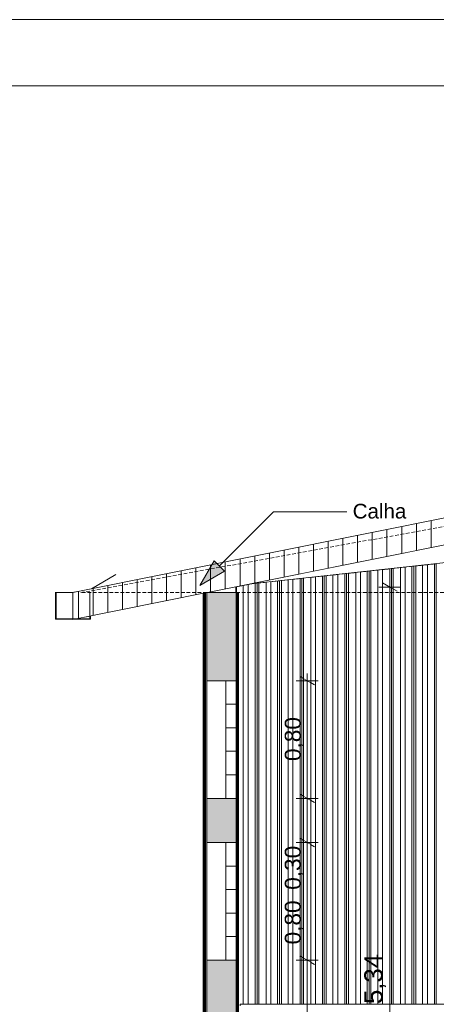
# Model space of a CAD drawing. Header units: millimetres. Extents: x 0 to 1917, y 0 to 847.
# Tile 130 of 230: x 685 to 741, y 713 to 847. Entities that reach past the tile are written whole.
import ezdxf

# ---------------------------------------------------------------- set-up
doc = ezdxf.new("R2010")
doc.units = ezdxf.units.MM
doc.header["$MEASUREMENT"] = 0
doc.set_wipeout_variables(frame=1)
doc.linetypes.add('ondina-_e7_HIDDENX2', pattern=[0.75, 0.5, -0.25])
doc.linetypes.add('Wipeout_Contour', pattern=[1000, 0, -1000])
for name, color, linetype in [('Cobertura.ARQ', 7, 'Continuous'), ('Cota.2D', 7, 'Continuous'), ('Eletrodoméstico & Mobiliário.ARQ', 7, 'Continuous'), ('Interior - Mobiliário', 7, 'Continuous'), ('Linha & Trama.2D', 7, 'Continuous'), ('Parede.ARQ', 7, 'Continuous'), ('Pilar.ARQ', 7, 'Continuous'), ('Rótulo.2D', 7, 'Continuous')]:
    doc.layers.add(name, color=color, linetype=linetype)
doc.styles.add('GENERATED_STYLE_1', font='arial.ttf')

msp = doc.modelspace()

# ---------------------------------------------------------------- linework, layer by layer
at = {"layer": 'Linha & Trama.2D', "color": 7, "linetype": 'Continuous', "lineweight": 0}
for p, q in [((1038.58, 846.97), (0, 846.97)), ((1101.33, 846.97), (35.14, 846.97)), ((35.14, 837.99), (1091.33, 837.99))]:
    msp.add_line(p, q, dxfattribs=at)

# ---------------------------------------------------------------- wipeouts: each hides what was drawn before it
at = {"color": 254, "linetype": 'Wipeout_Contour', "lineweight": 0, "ltscale": 4199.209014}
msp.add_wipeout([(741.19, 772.98), (741.19, 713.09), (741.43, 713.09), (741.43, 773)], dxfattribs=at).dxf.layer = 'Interior - Mobiliário'
at = {"color": 254, "linetype": 'Wipeout_Contour', "lineweight": 0, "ltscale": 4129.832599}
msp.add_wipeout([(689.67, 769.09), (689.67, 765.49), (691.97, 765.49), (691.97, 769.09)], dxfattribs=at).dxf.layer = 'Interior - Mobiliário'
at = {"color": 254, "linetype": 'Wipeout_Contour', "lineweight": 0, "ltscale": 4134.46949}
msp.add_wipeout([(714.18, 741.09), (714.18, 757.09), (710.18, 757.09), (710.18, 741.09)], dxfattribs=at).dxf.layer = 'Parede.ARQ'
at = {"color": 254, "linetype": 'Wipeout_Contour', "lineweight": 0, "ltscale": 4071.147073}
msp.add_wipeout([(710.18, 735.09), (710.18, 719.09), (714.18, 719.09), (714.18, 735.09)], dxfattribs=at).dxf.layer = 'Parede.ARQ'

# ---------------------------------------------------------------- next in the draw order: linework, layer by layer
at = {"layer": 'Interior - Mobiliário', "color": 102, "linetype": 'Continuous', "lineweight": 0}
for p, q in [((689.59, 769.13), (689.59, 765.45)), ((689.67, 765.49), (689.67, 769.09))]:
    msp.add_line(p, q, dxfattribs=at)
at = {"layer": 'Parede.ARQ', "color": 30, "linetype": 'Continuous', "lineweight": 0, "flags": 128}
for points in [[(712.78, 757.09), (712.78, 753.89), (712.78, 750.69), (712.78, 747.49), (712.78, 744.29), (712.78, 741.09)], [(712.78, 735.09), (712.78, 731.89), (712.78, 728.69), (712.78, 725.49), (712.78, 722.29), (712.78, 719.09)]]:
    msp.add_lwpolyline(points, dxfattribs=at)

# ---------------------------------------------------------------- next in the draw order: wipeouts: each hides what was drawn before it
at = {"color": 254, "linetype": 'Wipeout_Contour', "lineweight": 0, "ltscale": 4138.204462}
msp.add_wipeout([(691.88, 769.09), (691.97, 769.09), (691.97, 769.1), (692.29, 769.16)], dxfattribs=at).dxf.layer = 'Eletrodoméstico & Mobiliário.ARQ'
at = {"color": 254, "linetype": 'Wipeout_Contour', "lineweight": 0, "ltscale": 4197.381708}
msp.add_wipeout([(740.21, 772.87), (740.21, 713.09), (741.19, 713.09), (741.19, 772.98)], dxfattribs=at).dxf.layer = 'Interior - Mobiliário'
at = {"color": 254, "linetype": 'Wipeout_Contour', "lineweight": 0, "ltscale": 3098.553738}
msp.add_wipeout([(692.27, 765.49), (694.27, 765.49), (694.27, 765.89)], dxfattribs=at).dxf.layer = 'Interior - Mobiliário'
at = {"color": 254, "linetype": 'Wipeout_Contour', "lineweight": 0, "ltscale": 4031.332927}
msp.add_wipeout([(709.71, 660.09), (709.76, 660.09), (709.76, 768.98), (709.71, 768.97)], dxfattribs=at).dxf.layer = 'Pilar.ARQ'

# ---------------------------------------------------------------- next in the draw order: wipeouts: each hides what was drawn before it
at = {"color": 254, "linetype": 'Wipeout_Contour', "lineweight": 0, "ltscale": 4194.945767}
msp.add_wipeout([(740.21, 772.87), (739.56, 772.8), (739.56, 713.09), (740.21, 713.09)], dxfattribs=at).dxf.layer = 'Interior - Mobiliário'
at = {"color": 254, "linetype": 'Wipeout_Contour', "lineweight": 0, "ltscale": 4031.492403}
msp.add_wipeout([(709.76, 660.09), (709.81, 660.09), (709.81, 768.99), (709.76, 768.98)], dxfattribs=at).dxf.layer = 'Pilar.ARQ'

# ---------------------------------------------------------------- next in the draw order: wipeouts: each hides what was drawn before it
at = {"color": 254, "linetype": 'Wipeout_Contour', "lineweight": 0, "ltscale": 4192.614367}
msp.add_wipeout([(738.64, 713.09), (739.56, 713.09), (739.56, 772.8), (738.64, 772.7)], dxfattribs=at).dxf.layer = 'Interior - Mobiliário'
at = {"color": 254, "linetype": 'Wipeout_Contour', "lineweight": 0, "ltscale": 4032.441746}
msp.add_wipeout([(710, 660.09), (710.18, 660.09), (710.18, 769.07), (710, 769.03)], dxfattribs=at).dxf.layer = 'Pilar.ARQ'

# ---------------------------------------------------------------- next in the draw order: wipeouts: each hides what was drawn before it
at = {"color": 254, "linetype": 'Wipeout_Contour', "lineweight": 0, "ltscale": 4190.865924}
msp.add_wipeout([(738.38, 772.67), (738.38, 713.09), (738.64, 713.09), (738.64, 772.7)], dxfattribs=at).dxf.layer = 'Interior - Mobiliário'
at = {"color": 254, "linetype": 'Wipeout_Contour', "lineweight": 0, "ltscale": 4032.070252}
msp.add_wipeout([(709.94, 660.09), (710, 660.09), (710, 769.03), (709.94, 769.02)], dxfattribs=at).dxf.layer = 'Pilar.ARQ'

# ---------------------------------------------------------------- next in the draw order: wipeouts: each hides what was drawn before it
at = {"color": 254, "linetype": 'Wipeout_Contour', "lineweight": 0, "ltscale": 4190.091898}
msp.add_wipeout([(738.12, 772.64), (738.12, 713.09), (738.38, 713.09), (738.38, 772.67)], dxfattribs=at).dxf.layer = 'Interior - Mobiliário'
at = {"color": 254, "linetype": 'Wipeout_Contour', "lineweight": 0, "ltscale": 4031.94689}
msp.add_wipeout([(709.92, 660.09), (709.94, 660.09), (709.94, 769.02), (709.92, 769.02)], dxfattribs=at).dxf.layer = 'Pilar.ARQ'

# ---------------------------------------------------------------- next in the draw order: wipeouts: each hides what was drawn before it
at = {"color": 254, "linetype": 'Wipeout_Contour', "lineweight": 0, "ltscale": 4188.342332}
msp.add_wipeout([(737.21, 772.55), (737.21, 713.09), (738.12, 713.09), (738.12, 772.64)], dxfattribs=at).dxf.layer = 'Interior - Mobiliário'
at = {"color": 254, "linetype": 'Wipeout_Contour', "lineweight": 0, "ltscale": 4031.781269}
msp.add_wipeout([(709.84, 660.09), (709.92, 660.09), (709.92, 769.02), (709.84, 769)], dxfattribs=at).dxf.layer = 'Pilar.ARQ'

# ---------------------------------------------------------------- next in the draw order: wipeouts: each hides what was drawn before it
at = {"color": 254, "linetype": 'Wipeout_Contour', "lineweight": 0, "ltscale": 4186.014683}
msp.add_wipeout([(737.21, 772.55), (736.56, 772.48), (736.56, 713.09), (737.21, 713.09)], dxfattribs=at).dxf.layer = 'Interior - Mobiliário'
at = {"color": 254, "linetype": 'Wipeout_Contour', "lineweight": 0, "ltscale": 4031.615843}
msp.add_wipeout([(709.81, 660.09), (709.84, 660.09), (709.84, 769), (709.81, 768.99)], dxfattribs=at).dxf.layer = 'Pilar.ARQ'

# ---------------------------------------------------------------- next in the draw order: linework, layer by layer
at = {"layer": 'Parede.ARQ', "color": 7, "linetype": 'Continuous', "lineweight": 0}
for p, q in [((710.18, 741.09), (710.18, 757.09)), ((710.18, 741.09), (710.18, 735.09)), ((710.18, 719.09), (710.18, 735.09)), ((710.18, 719.09), (710.18, 663.09))]:
    msp.add_line(p, q, dxfattribs=at)

# ---------------------------------------------------------------- next in the draw order: wipeouts: each hides what was drawn before it
at = {"color": 254, "linetype": 'Wipeout_Contour', "lineweight": 0, "ltscale": 4183.583189}
msp.add_wipeout([(735.57, 772.37), (735.57, 713.09), (736.56, 713.09), (736.56, 772.48)], dxfattribs=at).dxf.layer = 'Interior - Mobiliário'

# ---------------------------------------------------------------- next in the draw order: wipeouts: each hides what was drawn before it
at = {"color": 254, "linetype": 'Wipeout_Contour', "lineweight": 0, "ltscale": 4181.763662}
msp.add_wipeout([(735.33, 713.09), (735.57, 713.09), (735.57, 772.37), (735.33, 772.34)], dxfattribs=at).dxf.layer = 'Interior - Mobiliário'

# ---------------------------------------------------------------- next in the draw order: wipeouts: each hides what was drawn before it
at = {"color": 254, "linetype": 'Wipeout_Contour', "lineweight": 0, "ltscale": 4181.050446}
msp.add_wipeout([(735.09, 772.32), (735.09, 713.09), (735.33, 713.09), (735.33, 772.34)], dxfattribs=at).dxf.layer = 'Interior - Mobiliário'

# ---------------------------------------------------------------- next in the draw order: wipeouts: each hides what was drawn before it
at = {"color": 254, "linetype": 'Wipeout_Contour', "lineweight": 0, "ltscale": 4179.229581}
msp.add_wipeout([(734.11, 772.21), (734.11, 713.09), (735.09, 713.09), (735.09, 772.32)], dxfattribs=at).dxf.layer = 'Interior - Mobiliário'

# ---------------------------------------------------------------- next in the draw order: wipeouts: each hides what was drawn before it
at = {"color": 254, "linetype": 'Wipeout_Contour', "lineweight": 0, "ltscale": 4176.802277}
msp.add_wipeout([(733.46, 772.14), (733.46, 713.09), (734.11, 713.09), (734.11, 772.21)], dxfattribs=at).dxf.layer = 'Interior - Mobiliário'

# ---------------------------------------------------------------- next in the draw order: wipeouts: each hides what was drawn before it
at = {"color": 254, "linetype": 'Wipeout_Contour', "lineweight": 0, "ltscale": 4174.479148}
msp.add_wipeout([(732.54, 713.09), (733.46, 713.09), (733.46, 772.14), (732.54, 772.04)], dxfattribs=at).dxf.layer = 'Interior - Mobiliário'

# ---------------------------------------------------------------- next in the draw order: wipeouts: each hides what was drawn before it
at = {"color": 254, "linetype": 'Wipeout_Contour', "lineweight": 0, "ltscale": 4172.736938}
msp.add_wipeout([(732.28, 772.01), (732.28, 713.09), (732.54, 713.09), (732.54, 772.04)], dxfattribs=at).dxf.layer = 'Interior - Mobiliário'

# ---------------------------------------------------------------- next in the draw order: wipeouts: each hides what was drawn before it
at = {"color": 254, "linetype": 'Wipeout_Contour', "lineweight": 0, "ltscale": 4171.965666}
msp.add_wipeout([(732.28, 772.01), (732.02, 771.98), (732.02, 713.09), (732.28, 713.09)], dxfattribs=at).dxf.layer = 'Interior - Mobiliário'

# ---------------------------------------------------------------- next in the draw order: wipeouts: each hides what was drawn before it
at = {"color": 254, "linetype": 'Wipeout_Contour', "lineweight": 0, "ltscale": 4170.222318}
msp.add_wipeout([(731.11, 713.09), (732.02, 713.09), (732.02, 771.98), (731.11, 771.88)], dxfattribs=at).dxf.layer = 'Interior - Mobiliário'

# ---------------------------------------------------------------- next in the draw order: wipeouts: each hides what was drawn before it
at = {"color": 254, "linetype": 'Wipeout_Contour', "lineweight": 0, "ltscale": 4167.902992}
msp.add_wipeout([(730.46, 713.09), (731.11, 713.09), (731.11, 771.88), (730.46, 771.81)], dxfattribs=at).dxf.layer = 'Interior - Mobiliário'

# ---------------------------------------------------------------- next in the draw order: wipeouts: each hides what was drawn before it
at = {"color": 254, "linetype": 'Wipeout_Contour', "lineweight": 0, "ltscale": 4165.480192}
msp.add_wipeout([(729.47, 713.09), (730.46, 713.09), (730.46, 771.81), (729.47, 771.71)], dxfattribs=at).dxf.layer = 'Interior - Mobiliário'

# ---------------------------------------------------------------- next in the draw order: wipeouts: each hides what was drawn before it
at = {"color": 254, "linetype": 'Wipeout_Contour', "lineweight": 0, "ltscale": 4163.667211}
msp.add_wipeout([(729.47, 771.71), (729.23, 771.68), (729.23, 713.09), (729.47, 713.09)], dxfattribs=at).dxf.layer = 'Interior - Mobiliário'

# ---------------------------------------------------------------- next in the draw order: wipeouts: each hides what was drawn before it
at = {"color": 254, "linetype": 'Wipeout_Contour', "lineweight": 0, "ltscale": 4162.956551}
msp.add_wipeout([(729.23, 771.68), (728.99, 771.66), (728.99, 713.09), (729.23, 713.09)], dxfattribs=at).dxf.layer = 'Interior - Mobiliário'

# ---------------------------------------------------------------- next in the draw order: wipeouts: each hides what was drawn before it
at = {"color": 254, "linetype": 'Wipeout_Contour', "lineweight": 0, "ltscale": 4161.14221}
msp.add_wipeout([(728.01, 771.55), (728.01, 713.09), (728.99, 713.09), (728.99, 771.66)], dxfattribs=at).dxf.layer = 'Interior - Mobiliário'

# ---------------------------------------------------------------- next in the draw order: wipeouts: each hides what was drawn before it
at = {"color": 254, "linetype": 'Wipeout_Contour', "lineweight": 0, "ltscale": 4158.72366}
msp.add_wipeout([(727.36, 713.09), (728.01, 713.09), (728.01, 771.55), (727.36, 771.48)], dxfattribs=at).dxf.layer = 'Interior - Mobiliário'

# ---------------------------------------------------------------- next in the draw order: wipeouts: each hides what was drawn before it
at = {"color": 254, "linetype": 'Wipeout_Contour', "lineweight": 0, "ltscale": 4156.408909}
msp.add_wipeout([(726.44, 771.38), (726.44, 713.09), (727.36, 713.09), (727.36, 771.48)], dxfattribs=at).dxf.layer = 'Interior - Mobiliário'

# ---------------------------------------------------------------- next in the draw order: wipeouts: each hides what was drawn before it
at = {"color": 254, "linetype": 'Wipeout_Contour', "lineweight": 0, "ltscale": 4154.673011}
msp.add_wipeout([(726.18, 713.09), (726.44, 713.09), (726.44, 771.38), (726.18, 771.35)], dxfattribs=at).dxf.layer = 'Interior - Mobiliário'

# ---------------------------------------------------------------- next in the draw order: wipeouts: each hides what was drawn before it
at = {"color": 254, "linetype": 'Wipeout_Contour', "lineweight": 0, "ltscale": 4153.904532}
msp.add_wipeout([(725.92, 771.32), (725.92, 713.09), (726.18, 713.09), (726.18, 771.35)], dxfattribs=at).dxf.layer = 'Interior - Mobiliário'

# ---------------------------------------------------------------- next in the draw order: wipeouts: each hides what was drawn before it
at = {"color": 254, "linetype": 'Wipeout_Contour', "lineweight": 0, "ltscale": 4152.167487}
msp.add_wipeout([(725.92, 771.32), (725.01, 771.22), (725.01, 713.09), (725.92, 713.09)], dxfattribs=at).dxf.layer = 'Interior - Mobiliário'

# ---------------------------------------------------------------- next in the draw order: wipeouts: each hides what was drawn before it
at = {"color": 254, "linetype": 'Wipeout_Contour', "lineweight": 0, "ltscale": 4149.856588}
msp.add_wipeout([(724.36, 713.09), (725.01, 713.09), (725.01, 771.22), (724.36, 771.15)], dxfattribs=at).dxf.layer = 'Interior - Mobiliário'

# ---------------------------------------------------------------- next in the draw order: wipeouts: each hides what was drawn before it
at = {"color": 254, "linetype": 'Wipeout_Contour', "lineweight": 0, "ltscale": 4147.442598}
msp.add_wipeout([(724.36, 771.15), (723.37, 771.05), (723.37, 713.09), (724.36, 713.09)], dxfattribs=at).dxf.layer = 'Interior - Mobiliário'

# ---------------------------------------------------------------- next in the draw order: wipeouts: each hides what was drawn before it
at = {"color": 254, "linetype": 'Wipeout_Contour', "lineweight": 0, "ltscale": 4145.636243}
msp.add_wipeout([(723.13, 713.09), (723.37, 713.09), (723.37, 771.05), (723.13, 771.02)], dxfattribs=at).dxf.layer = 'Interior - Mobiliário'

# ---------------------------------------------------------------- next in the draw order: linework, layer by layer
at = {"layer": 'Cota.2D', "color": 7, "linetype": 'Continuous', "lineweight": 0}
for p, q in [((723.85, 757.09), (723.85, 758.07)), ((723.85, 741.09), (723.85, 757.09)), ((723.85, 735.09), (723.85, 741.09)), ((723.85, 719.09), (723.85, 735.09))]:
    msp.add_line(p, q, dxfattribs=at)

# ---------------------------------------------------------------- next in the draw order: wipeouts: each hides what was drawn before it
at = {"color": 254, "linetype": 'Wipeout_Contour', "lineweight": 0, "ltscale": 4144.928178}
msp.add_wipeout([(723.13, 771.02), (722.89, 770.99), (722.89, 713.09), (723.13, 713.09)], dxfattribs=at).dxf.layer = 'Interior - Mobiliário'

# ---------------------------------------------------------------- next in the draw order: wipeouts: each hides what was drawn before it
at = {"color": 254, "linetype": 'Wipeout_Contour', "lineweight": 0, "ltscale": 4143.12045}
msp.add_wipeout([(722.89, 770.99), (721.91, 770.89), (721.91, 713.09), (722.89, 713.09)], dxfattribs=at).dxf.layer = 'Interior - Mobiliário'

# ---------------------------------------------------------------- next in the draw order: linework, layer by layer
at = {"layer": 'Cota.2D', "color": 7, "linetype": 'Continuous', "lineweight": 0}
for p, q in [((724.85, 756.51), (722.85, 757.66)), ((722.85, 741.66), (724.85, 740.51)), ((722.85, 735.66), (724.85, 734.51)), ((722.85, 719.66), (724.85, 718.51))]:
    msp.add_line(p, q, dxfattribs=at)

# ---------------------------------------------------------------- next in the draw order: wipeouts: each hides what was drawn before it
at = {"color": 254, "linetype": 'Wipeout_Contour', "lineweight": 0, "ltscale": 4140.710762}
msp.add_wipeout([(721.26, 770.82), (721.26, 713.09), (721.91, 713.09), (721.91, 770.89)], dxfattribs=at).dxf.layer = 'Interior - Mobiliário'

# ---------------------------------------------------------------- next in the draw order: linework, layer by layer
at = {"layer": 'Cota.2D', "color": 7, "linetype": 'Continuous', "lineweight": 0}
for p, q in [((725.35, 757.09), (722.35, 757.09)), ((725.35, 741.09), (722.35, 741.09)), ((725.35, 735.09), (722.35, 735.09)), ((725.35, 719.09), (722.35, 719.09))]:
    msp.add_line(p, q, dxfattribs=at)

# ---------------------------------------------------------------- next in the draw order: wipeouts: each hides what was drawn before it
at = {"color": 254, "linetype": 'Wipeout_Contour', "lineweight": 0, "ltscale": 4138.404497}
msp.add_wipeout([(721.26, 770.82), (720.34, 770.72), (720.34, 713.09), (721.26, 713.09)], dxfattribs=at).dxf.layer = 'Interior - Mobiliário'

# ---------------------------------------------------------------- next in the draw order: texts
at = {"layer": 'Cota.2D', "color": 7, "linetype": 'Continuous', "lineweight": 0, "char_height": 2.2, "width": 5.8533, "attachment_point": 7, "rotation": 90, "style": 'GENERATED_STYLE_1'}
for s, insert in [('\\A1;0,80', (723.41, 746.16)), ('\\A1;0,30', (723.41, 728.66)), ('\\A1;0,80', (723.41, 721.23))]:
    msp.add_mtext(s, dxfattribs=dict(at, insert=insert))

# ---------------------------------------------------------------- next in the draw order: wipeouts: each hides what was drawn before it
at = {"color": 254, "linetype": 'Wipeout_Contour', "lineweight": 0, "ltscale": 4136.674999}
msp.add_wipeout([(720.08, 713.09), (720.34, 713.09), (720.34, 770.72), (720.08, 770.69)], dxfattribs=at).dxf.layer = 'Interior - Mobiliário'

# ---------------------------------------------------------------- next in the draw order: wipeouts: each hides what was drawn before it
at = {"color": 254, "linetype": 'Wipeout_Contour', "lineweight": 0, "ltscale": 4135.909347}
msp.add_wipeout([(720.08, 770.69), (719.82, 770.66), (719.82, 713.09), (720.08, 713.09)], dxfattribs=at).dxf.layer = 'Interior - Mobiliário'

# ---------------------------------------------------------------- next in the draw order: wipeouts: each hides what was drawn before it
at = {"color": 254, "linetype": 'Wipeout_Contour', "lineweight": 0, "ltscale": 4134.178692}
msp.add_wipeout([(718.91, 713.09), (719.82, 713.09), (719.82, 770.66), (718.91, 770.56)], dxfattribs=at).dxf.layer = 'Interior - Mobiliário'

# ---------------------------------------------------------------- next in the draw order: wipeouts: each hides what was drawn before it
at = {"color": 254, "linetype": 'Wipeout_Contour', "lineweight": 0, "ltscale": 4131.876327}
msp.add_wipeout([(718.26, 770.49), (718.26, 713.09), (718.91, 713.09), (718.91, 770.56)], dxfattribs=at).dxf.layer = 'Interior - Mobiliário'

# ---------------------------------------------------------------- next in the draw order: wipeouts: each hides what was drawn before it
at = {"color": 254, "linetype": 'Wipeout_Contour', "lineweight": 0, "ltscale": 4129.471258}
msp.add_wipeout([(717.27, 713.09), (718.26, 713.09), (718.26, 770.49), (717.27, 770.39)], dxfattribs=at).dxf.layer = 'Interior - Mobiliário'

# ---------------------------------------------------------------- next in the draw order: wipeouts: each hides what was drawn before it
at = {"color": 254, "linetype": 'Wipeout_Contour', "lineweight": 0, "ltscale": 4127.671618}
msp.add_wipeout([(717.03, 713.09), (717.27, 713.09), (717.27, 770.39), (717.03, 770.36)], dxfattribs=at).dxf.layer = 'Interior - Mobiliário'

# ---------------------------------------------------------------- next in the draw order: wipeouts: each hides what was drawn before it
at = {"color": 254, "linetype": 'Wipeout_Contour', "lineweight": 0, "ltscale": 4126.966185}
msp.add_wipeout([(716.79, 770.33), (716.79, 713.09), (717.03, 713.09), (717.03, 770.36)], dxfattribs=at).dxf.layer = 'Interior - Mobiliário'

# ---------------------------------------------------------------- next in the draw order: wipeouts: each hides what was drawn before it
at = {"color": 254, "linetype": 'Wipeout_Contour', "lineweight": 0, "ltscale": 5177.360954}
msp.add_wipeout([(715.81, 770.19), (715.81, 713.09), (716.79, 713.09), (716.79, 770.33), (716.17, 770.27)], dxfattribs=at).dxf.layer = 'Interior - Mobiliário'

# ---------------------------------------------------------------- next in the draw order: wipeouts: each hides what was drawn before it
at = {"color": 254, "linetype": 'Wipeout_Contour', "lineweight": 0, "ltscale": 4122.6718}
msp.add_wipeout([(715.81, 770.19), (715.16, 770.06), (715.16, 713.09), (715.81, 713.09)], dxfattribs=at).dxf.layer = 'Interior - Mobiliário'

# ---------------------------------------------------------------- next in the draw order: wipeouts: each hides what was drawn before it
at = {"color": 254, "linetype": 'Wipeout_Contour', "lineweight": 0, "ltscale": 4425.133063}
msp.add_wipeout([(742.5, 775.53), (716.17, 770.27), (840.29, 783.71), (840.29, 786.13)], dxfattribs=at).dxf.layer = 'Eletrodoméstico & Mobiliário.ARQ'
at = {"color": 254, "linetype": 'Wipeout_Contour', "lineweight": 0, "ltscale": 14282.50275}
msp.add_wipeout([(714.24, 769.09), (714.51, 769.09), (714.51, 709.09), (715.16, 709.09), (715.16, 710.69), (714.72, 710.69), (714.72, 710.89), (715.16, 710.89), (715.16, 712.89), (714.72, 712.89), (714.72, 713.09), (715.16, 713.09), (715.16, 770.06), (714.24, 769.88)], dxfattribs=at).dxf.layer = 'Interior - Mobiliário'

# ---------------------------------------------------------------- next in the draw order: wipeouts: each hides what was drawn before it
at = {"color": 254, "linetype": 'Wipeout_Contour', "lineweight": 0, "ltscale": 4199.339981}
msp.add_wipeout([(714.14, 769.09), (714.24, 769.09), (714.24, 769.88), (714.14, 769.86)], dxfattribs=at).dxf.layer = 'Interior - Mobiliário'
at = {"color": 254, "linetype": 'Wipeout_Contour', "lineweight": 0, "ltscale": 4219.106277}
msp.add_wipeout([(837.7, 713.09), (714.72, 713.09), (714.72, 712.89), (837.7, 712.89)], dxfattribs=at).dxf.layer = 'Interior - Mobiliário'

# ---------------------------------------------------------------- next in the draw order: linework, layer by layer
at = {"layer": 'Cota.2D', "color": 7, "linetype": 'Continuous', "lineweight": 0}
msp.add_line((723.85, 663.09), (723.85, 719.09), dxfattribs=at)

# ---------------------------------------------------------------- next in the draw order: texts
at = {"layer": 'Cota.2D', "color": 7, "linetype": 'Continuous', "lineweight": 0, "insert": (734.59, 713.13), "char_height": 2.5, "width": 6.6514, "attachment_point": 7, "rotation": 90, "style": 'GENERATED_STYLE_1'}
msp.add_mtext('\\A1;5,34', dxfattribs=at)

# ---------------------------------------------------------------- next in the draw order: wipeouts: each hides what was drawn before it
at = {"color": 254, "linetype": 'Wipeout_Contour', "lineweight": 0, "ltscale": 4048.992255}
msp.add_wipeout([(714.51, 769.09), (714.46, 769.09), (714.46, 663.09), (714.51, 663.09)], dxfattribs=at).dxf.layer = 'Pilar.ARQ'

# ---------------------------------------------------------------- next in the draw order: wipeouts: each hides what was drawn before it
at = {"color": 254, "linetype": 'Wipeout_Contour', "lineweight": 0, "ltscale": 4048.847501}
msp.add_wipeout([(714.46, 769.09), (714.41, 769.09), (714.41, 663.09), (714.46, 663.09)], dxfattribs=at).dxf.layer = 'Pilar.ARQ'

# ---------------------------------------------------------------- next in the draw order: wipeouts: each hides what was drawn before it
at = {"color": 254, "linetype": 'Wipeout_Contour', "lineweight": 0, "ltscale": 4048.735524}
msp.add_wipeout([(714.41, 769.09), (714.38, 769.09), (714.38, 663.09), (714.41, 663.09)], dxfattribs=at).dxf.layer = 'Pilar.ARQ'

# ---------------------------------------------------------------- next in the draw order: wipeouts: each hides what was drawn before it
at = {"color": 254, "linetype": 'Wipeout_Contour', "lineweight": 0, "ltscale": 4048.585283}
msp.add_wipeout([(714.38, 769.09), (714.3, 769.09), (714.3, 663.09), (714.38, 663.09)], dxfattribs=at).dxf.layer = 'Pilar.ARQ'

# ---------------------------------------------------------------- next in the draw order: wipeouts: each hides what was drawn before it
at = {"color": 254, "linetype": 'Wipeout_Contour', "lineweight": 0, "ltscale": 4048.435097}
msp.add_wipeout([(714.3, 769.09), (714.27, 769.09), (714.27, 663.09), (714.3, 663.09)], dxfattribs=at).dxf.layer = 'Pilar.ARQ'

# ---------------------------------------------------------------- next in the draw order: wipeouts: each hides what was drawn before it
at = {"color": 254, "linetype": 'Wipeout_Contour', "lineweight": 0, "ltscale": 4048.323104}
msp.add_wipeout([(714.27, 769.09), (714.22, 769.09), (714.22, 663.09), (714.27, 663.09)], dxfattribs=at).dxf.layer = 'Pilar.ARQ'

# ---------------------------------------------------------------- next in the draw order: wipeouts: each hides what was drawn before it
at = {"color": 254, "linetype": 'Wipeout_Contour', "lineweight": 0, "ltscale": 4048.195116}
msp.add_wipeout([(714.18, 769.09), (714.18, 663.09), (714.22, 663.09), (714.22, 769.09)], dxfattribs=at).dxf.layer = 'Pilar.ARQ'

# ---------------------------------------------------------------- next in the draw order: hatches: boundary and pattern name
at = {"layer": 'Parede.ARQ', "linetype": 'Continuous', "lineweight": 0}
for points in [[(710.18, 769.07), (710.18, 757.09), (714.18, 757.09), (714.18, 769.09), (710.28, 769.09)], [(710.18, 735.09), (714.18, 735.09), (714.18, 741.09), (710.18, 741.09)], [(710.18, 663.09), (714.18, 663.09), (714.18, 719.09), (710.18, 719.09)]]:
    msp.add_hatch(color=35, dxfattribs=at).paths.add_polyline_path(points)

# ---------------------------------------------------------------- next in the draw order: linework, layer by layer
at = {"layer": 'Interior - Mobiliário', "color": 124, "linetype": 'Continuous', "lineweight": 0}
for p in [(837.7, 713.09), (714.72, 712.89)]:
    msp.add_line(p, (714.72, 713.09), dxfattribs=at)
at = {"layer": 'Parede.ARQ', "color": 7, "linetype": 'Continuous', "lineweight": 0}
for p, q in [((714.18, 757.09), (710.18, 757.09)), ((714.18, 741.09), (714.18, 735.09)), ((714.18, 735.09), (710.18, 735.09)), ((714.18, 719.09), (714.18, 663.09))]:
    msp.add_line(p, q, dxfattribs=at)
at = {"layer": 'Parede.ARQ', "color": 30, "linetype": 'Continuous', "lineweight": 0}
for p, q in [((714.18, 753.89), (712.78, 753.89)), ((714.18, 750.69), (712.78, 750.69)), ((714.18, 747.49), (712.78, 747.49)), ((714.18, 744.29), (712.78, 744.29)), ((714.18, 731.89), (712.78, 731.89)), ((714.18, 728.69), (712.78, 728.69)), ((714.18, 725.49), (712.78, 725.49)), ((714.18, 722.29), (712.78, 722.29))]:
    msp.add_line(p, q, dxfattribs=at)
at = {"layer": 'Parede.ARQ', "color": 30, "linetype": 'Continuous', "lineweight": 0, "flags": 128}
for points in [[(714.18, 757.09), (714.18, 753.89), (714.18, 750.69), (714.18, 747.49), (714.18, 744.29), (714.18, 741.09)], [(714.18, 735.09), (714.18, 731.89), (714.18, 728.69), (714.18, 725.49), (714.18, 722.29), (714.18, 719.09)]]:
    msp.add_lwpolyline(points, dxfattribs=at)
at = {"layer": 'Parede.ARQ', "color": 7, "linetype": 'Continuous', "lineweight": 0, "flags": 128}
for points in [[(714.18, 741.09), (712.78, 741.09), (710.18, 741.09)], [(714.18, 719.09), (712.78, 719.09), (710.18, 719.09)]]:
    msp.add_lwpolyline(points, dxfattribs=at)

# ---------------------------------------------------------------- next in the draw order: wipeouts: each hides what was drawn before it
at = {"color": 254, "linetype": 'Wipeout_Contour', "lineweight": 0, "ltscale": 4382.572654}
msp.add_wipeout([(840.27, 798.76), (691.97, 769.1), (691.97, 765.43), (840.27, 795.09)], dxfattribs=at).dxf.layer = 'Cobertura.ARQ'

# ---------------------------------------------------------------- next in the draw order: hatches: boundary and pattern name
at = {"layer": 'Cobertura.ARQ', "linetype": 'Continuous', "lineweight": 0}
h = msp.add_hatch(dxfattribs=at)
h.set_pattern_fill('TELHADO_0002', color=233, style=0, pattern_type=2)
h.set_pattern_definition([(90, (640.715, 663.0876), (-2, 0), [])])
h.paths.add_polyline_path([(840.27, 798.76), (691.97, 769.1), (691.97, 765.43), (840.27, 795.09)])
at = {"layer": 'Rótulo.2D', "linetype": 'Continuous', "lineweight": 0}
msp.add_hatch(color=161, dxfattribs=at).paths.add_polyline_path([(709.25, 770.03), (712.6, 771.96), (711.18, 773.38)])

# ---------------------------------------------------------------- next in the draw order: linework, layer by layer
at = {"layer": 'Cobertura.ARQ', "color": 15, "linetype": 'Continuous', "lineweight": 0}
for p, q in [((840.27, 798.76), (691.97, 769.1)), ((840.27, 795.09), (710.28, 769.09)), ((691.97, 769.1), (691.97, 765.43)), ((710.18, 769.07), (691.97, 765.43)), ((710.28, 769.09), (710.18, 769.07))]:
    msp.add_line(p, q, dxfattribs=at)
at = {"layer": 'Cota.2D', "color": 7, "linetype": 'Continuous', "lineweight": 0}
for p, q in [((736.59, 769.82), (733.59, 769.82)), ((736.09, 769.24), (734.09, 770.4)), ((735.09, 769.82), (735.09, 770.8)), ((735.09, 663.09), (735.09, 769.82))]:
    msp.add_line(p, q, dxfattribs=at)
at = {"layer": 'Eletrodoméstico & Mobiliário.ARQ', "color": 134, "linetype": 'Continuous', "lineweight": 0}
for p, q in [((716.17, 770.27), (840.29, 783.71)), ((692.29, 769.16), (691.88, 769.09)), ((691.88, 769.09), (691.97, 769.09))]:
    msp.add_line(p, q, dxfattribs=at)
at = {"layer": 'Interior - Mobiliário', "color": 102, "linetype": 'Continuous', "lineweight": 0}
for p, q in [((737.21, 713.09), (737.21, 772.55)), ((738.12, 713.09), (738.12, 772.64)), ((738.38, 713.09), (738.38, 772.67)), ((738.64, 713.09), (738.64, 772.7)), ((739.56, 713.09), (739.56, 772.8)), ((740.21, 713.09), (740.21, 772.87)), ((741.19, 713.09), (741.19, 772.98)), ((741.43, 713.09), (741.43, 773)), ((697.82, 771.53), (694.48, 769.6)), ((724.36, 713.09), (724.36, 771.15)), ((725.01, 713.09), (725.01, 771.22)), ((725.92, 713.09), (725.92, 771.32)), ((726.18, 713.09), (726.18, 771.35)), ((726.44, 713.09), (726.44, 771.38)), ((727.36, 713.09), (727.36, 771.48)), ((728.01, 713.09), (728.01, 771.55)), ((728.99, 713.09), (728.99, 771.66)), ((729.23, 713.09), (729.23, 771.68)), ((729.47, 713.09), (729.47, 771.71)), ((730.46, 713.09), (730.46, 771.81)), ((731.11, 713.09), (731.11, 771.88)), ((732.02, 713.09), (732.02, 771.98)), ((732.28, 713.09), (732.28, 772.01)), ((732.54, 713.09), (732.54, 772.04)), ((733.46, 713.09), (733.46, 772.14)), ((734.11, 713.09), (734.11, 772.21)), ((735.09, 713.09), (735.09, 772.32)), ((735.33, 713.09), (735.33, 772.34)), ((735.57, 713.09), (735.57, 772.37)), ((736.56, 713.09), (736.56, 772.48)), ((714.14, 769.09), (714.14, 769.86)), ((714.24, 769.09), (714.24, 769.88)), ((715.16, 713.09), (715.16, 770.06)), ((715.81, 713.09), (715.81, 770.19)), ((716.79, 713.09), (716.79, 770.33)), ((717.03, 713.09), (717.03, 770.36)), ((717.27, 713.09), (717.27, 770.39)), ((718.26, 713.09), (718.26, 770.49)), ((718.91, 713.09), (718.91, 770.56)), ((719.82, 713.09), (719.82, 770.66)), ((720.08, 713.09), (720.08, 770.69)), ((720.34, 713.09), (720.34, 770.72)), ((721.26, 713.09), (721.26, 770.82)), ((721.91, 713.09), (721.91, 770.89)), ((722.89, 713.09), (722.89, 770.99)), ((723.13, 713.09), (723.13, 771.02)), ((723.37, 713.09), (723.37, 771.05)), ((691.97, 769.09), (689.67, 769.09)), ((694.27, 769.09), (694.27, 765.49)), ((694.35, 765.45), (694.35, 765.9)), ((689.59, 765.45), (691.97, 765.45)), ((694.27, 765.49), (689.67, 765.49)), ((692.07, 765.45), (694.35, 765.45))]:
    msp.add_line(p, q, dxfattribs=at)
at = {"layer": 'Linha & Trama.2D', "color": 7, "linetype": 'ondina-_e7_HIDDENX2', "lineweight": 0}
for p, q in [((693.03, 769.06), (841.44, 796.06)), ((841.44, 769.06), (693.03, 769.06))]:
    msp.add_line(p, q, dxfattribs=at)
at = {"layer": 'Parede.ARQ', "color": 7, "linetype": 'Continuous', "lineweight": 0}
for p, q in [((710.18, 769.07), (710.18, 757.09)), ((714.18, 769.09), (710.28, 769.09)), ((714.18, 769.09), (714.18, 757.09))]:
    msp.add_line(p, q, dxfattribs=at)
at = {"layer": 'Pilar.ARQ', "color": 20, "linetype": 'Continuous', "lineweight": 0}
for p, q in [((709.71, 660.09), (709.71, 768.97)), ((709.76, 660.09), (709.76, 768.98)), ((709.84, 660.09), (709.84, 769)), ((709.92, 660.09), (709.92, 769.02)), ((710, 660.09), (710, 769.03)), ((714.18, 769.09), (714.22, 769.09)), ((714.22, 769.09), (714.27, 769.09)), ((714.22, 663.09), (714.22, 769.09)), ((714.27, 769.09), (714.3, 769.09)), ((714.3, 769.09), (714.38, 769.09)), ((714.3, 663.09), (714.3, 769.09)), ((714.38, 769.09), (714.41, 769.09)), ((714.38, 663.09), (714.38, 769.09)), ((714.41, 769.09), (714.46, 769.09)), ((714.46, 769.09), (714.51, 769.09)), ((714.46, 663.09), (714.46, 769.09)), ((714.51, 663.09), (714.51, 769.09))]:
    msp.add_line(p, q, dxfattribs=at)
at = {"layer": 'Rótulo.2D', "color": 151, "linetype": 'Continuous', "lineweight": 0}
for p, q in [((711.89, 772.67), (719.25, 780.03)), ((719.25, 780.03), (729.25, 780.03))]:
    msp.add_line(p, q, dxfattribs=at)
at = {"layer": 'Rótulo.2D', "color": 161, "linetype": 'Continuous', "lineweight": 0}
for p, q in [((709.25, 770.03), (711.18, 773.38)), ((711.18, 773.38), (712.6, 771.96)), ((709.25, 770.03), (712.6, 771.96))]:
    msp.add_line(p, q, dxfattribs=at)

# ---------------------------------------------------------------- next in the draw order: texts
at = {"layer": 'Rótulo.2D', "color": 5, "linetype": 'Continuous', "lineweight": 0, "insert": (730.05, 780.13), "char_height": 2, "attachment_point": 4, "style": 'GENERATED_STYLE_1'}
msp.add_mtext('\\A1;Calha', dxfattribs=at)

doc.saveas('drawing.dxf')
